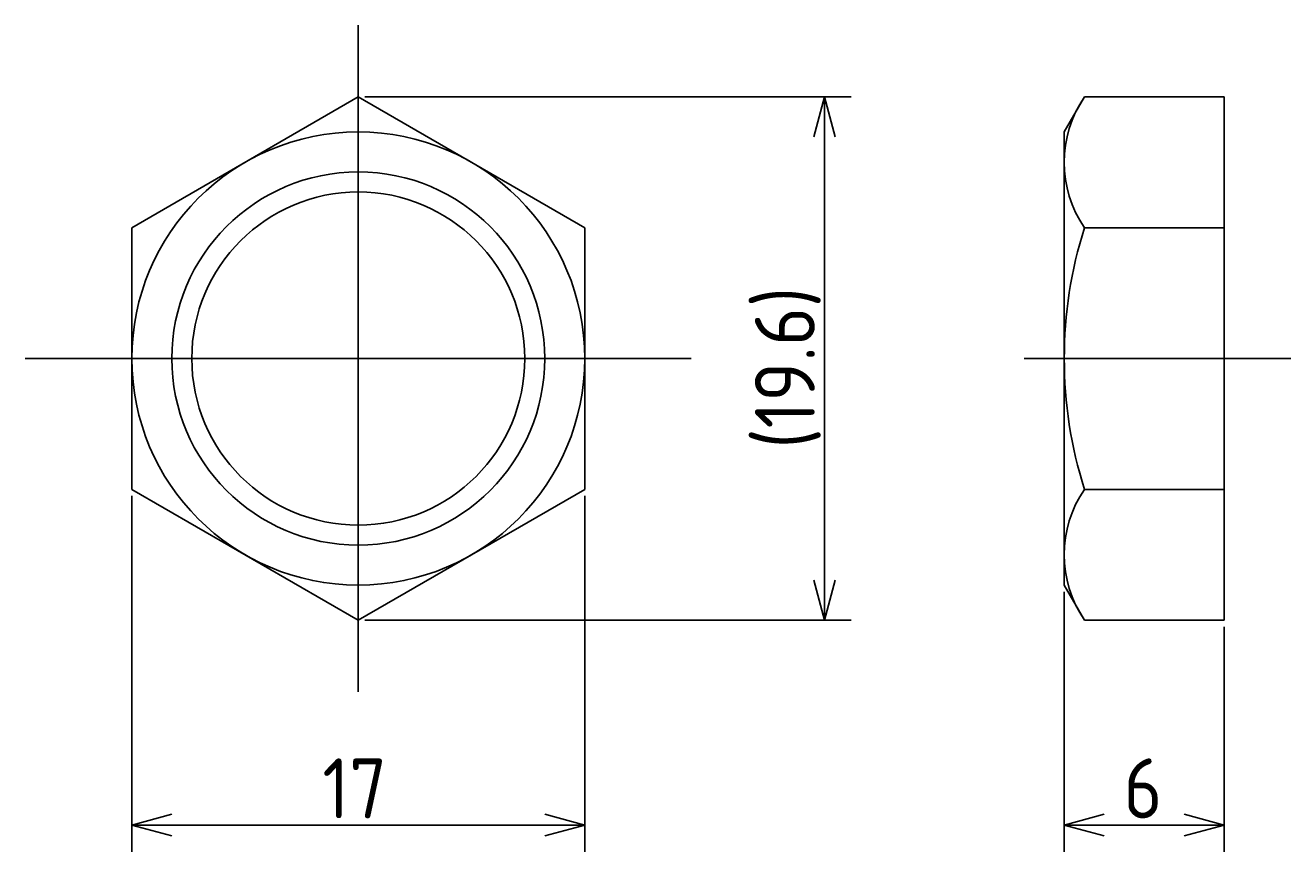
# Model space of a CAD drawing. Extents: x 120 to 300, y 136 to 180.
# Tile 1 of 4: x 120 to 168, y 146 to 178. Entities that reach past the tile are written whole.
import ezdxf

# ---------------------------------------------------------------- set-up
doc = ezdxf.new("R2010")
doc.units = 0
doc.linetypes.add('CENTER', pattern=[50.8, 31.75, -6.35, 6.35, -6.35])
doc.layers.get('0').update_dxf_attribs({"linetype": 'CONTINUOUS'})
doc.layers.get('DEFPOINTS').update_dxf_attribs({"linetype": 'CONTINUOUS'})
for name, color, linetype in [('図形', 7, 'CONTINUOUS'), ('図枠', 7, 'CONTINUOUS'), ('寸法_文字', 3, 'CONTINUOUS')]:
    doc.layers.add(name, color=color, linetype=linetype)
doc.layers.get('0').off()
doc.styles.add('DIMENSION', font='isocp.shx', dxfattribs={"bigfont": 'bigfont.shx'})
doc.dimstyles.get("Standard").update_dxf_attribs({"dimtxt": 0.18, "dimasz": 0.18, "dimexe": 0.18, "dimexo": 0.0625, "dimgap": 0.09, "dimtad": 0, "dimtih": 1, "dimtoh": 1, "dimzin": 0, "dimcen": 0.09, "dimazin": 3, "dimtfac": 1, "dimtofl": 0, "dimtmove": 0, "dimatfit": 3})

# ---------------------------------------------------------------- blocks, each defined once
blk = doc.blocks.new('_OPEN30')
at = {"color": 0, "linetype": 'BYBLOCK'}
for p, q in [((-1, 0.268), (0, 0)), ((0, 0), (-1, -0.268)), ((0, 0), (-1, 0))]:
    blk.add_line(p, q, dxfattribs=at)
blk = doc.blocks.new('*U20')
at = {"layer": '寸法_文字', "color": 3, "style": 'DIMENSION'}
blk.add_text('17', height=2.25, dxfattribs=at).set_placement((131.15, 147.75))
blk = doc.blocks.new('*D1')
at = {"layer": 'DEFPOINTS', "color": 0}
for p in [(124, 160.093), (141, 160.093), (141, 147.5)]:
    blk.add_point(p, dxfattribs=at)
at = {"layer": '寸法_文字', "color": 3}
for p, q in [((124, 159.843), (124, 146.5)), ((141, 159.843), (141, 146.5)), ((125.5, 147.5), (139.5, 147.5))]:
    blk.add_line(p, q, dxfattribs=at)
at = {"layer": '図枠'}
blk.add_blockref('*U20', (0, 0), dxfattribs=at)
at = {"layer": '寸法_文字', "color": 3, "xscale": 1.5, "yscale": 1.5, "zscale": 1.5, "rotation": 180}
blk.add_blockref('_OPEN30', (124, 147.5), dxfattribs=at)
at = {"layer": '寸法_文字', "color": 3, "xscale": 1.5, "yscale": 1.5, "zscale": 1.5}
blk.add_blockref('_OPEN30', (141, 147.5), dxfattribs=at)
blk = doc.blocks.new('*U21')
at = {"layer": '寸法_文字', "color": 3, "style": 'DIMENSION'}
blk.add_text('(19.6)', height=2.25, rotation=90, dxfattribs=at).set_placement((149.637, 161.621))
blk = doc.blocks.new('*D2')
at = {"layer": 'DEFPOINTS', "color": 0}
for p in [(132.5, 174.815), (132.5, 155.185), (150, 155.185)]:
    blk.add_point(p, dxfattribs=at)
at = {"layer": '寸法_文字', "color": 3}
for p, q in [((132.75, 174.815), (151, 174.815)), ((150, 173.315), (150, 156.685)), ((132.75, 155.185), (151, 155.185))]:
    blk.add_line(p, q, dxfattribs=at)
at = {"layer": '図枠'}
blk.add_blockref('*U21', (0, 0), dxfattribs=at)
at = {"layer": '寸法_文字', "color": 3, "xscale": 1.5, "yscale": 1.5, "zscale": 1.5}
for p, rotation in [((150, 174.815), 90), ((150, 155.185), 270)]:
    blk.add_blockref('_OPEN30', p, dxfattribs=dict(at, rotation=rotation))
blk = doc.blocks.new('*U19')
at = {"layer": '寸法_文字', "color": 3, "style": 'DIMENSION'}
blk.add_text('6', height=2.25, dxfattribs=at).set_placement((161.224, 147.75))
blk = doc.blocks.new('*D3')
at = {"layer": 'DEFPOINTS', "color": 0}
for p in [(159, 156.5), (165, 155.185), (165, 147.5)]:
    blk.add_point(p, dxfattribs=at)
at = {"layer": '寸法_文字', "color": 3}
for p, q in [((159, 156.25), (159, 146.5)), ((165, 154.935), (165, 146.5)), ((160.5, 147.5), (163.5, 147.5))]:
    blk.add_line(p, q, dxfattribs=at)
at = {"layer": '図枠'}
blk.add_blockref('*U19', (0, 0), dxfattribs=at)
at = {"layer": '寸法_文字', "color": 3, "xscale": 1.5, "yscale": 1.5, "zscale": 1.5, "rotation": 180}
blk.add_blockref('_OPEN30', (159, 147.5), dxfattribs=at)
at = {"layer": '寸法_文字', "color": 3, "xscale": 1.5, "yscale": 1.5, "zscale": 1.5}
blk.add_blockref('_OPEN30', (165, 147.5), dxfattribs=at)

msp = doc.modelspace()

# ---------------------------------------------------------------- linework, layer by layer
at = {"layer": '図形', "color": 3, "linetype": 'CENTER'}
for p, q in [((132.5, 177.5), (132.5, 152.5)), ((120, 165), (145, 165)), ((157.5, 165), (167.5, 165))]:
    msp.add_line(p, q, dxfattribs=at)
at = {"layer": '図形'}
for p, q in [((132.5, 174.815), (124, 169.907)), ((141, 169.907), (132.5, 174.815)), ((159, 173.5), (159.759, 174.815)), ((159.759, 174.815), (165, 174.815)), ((165, 155.185), (165, 174.815)), ((159, 156.5), (159, 173.5)), ((124, 169.907), (124, 160.093)), ((141, 160.093), (141, 169.907)), ((159.759, 169.907), (165, 169.907)), ((124, 160.093), (132.5, 155.185)), ((132.5, 155.185), (141, 160.093)), ((159.759, 160.093), (165, 160.093)), ((159, 156.5), (159.759, 155.185)), ((159.759, 155.185), (165, 155.185))]:
    msp.add_line(p, q, dxfattribs=at)
for radius in [8.5, 6.25]:
    msp.add_circle((132.5, 165), radius, dxfattribs=at)
at = {"layer": '図形', "color": 3}
msp.add_circle((132.5, 165), 7, dxfattribs=at)
at = {"layer": '図形'}
for centre, radius, start, end in [((163.345, 172.361), 4.345, 145.6158, 214.3842), ((175.241, 165), 16.241, 162.412, 197.588), ((163.345, 157.639), 4.345, 145.6158, 214.3842)]:
    msp.add_arc(centre, radius, start, end, dxfattribs=at)

# ---------------------------------------------------------------- dimensions: what is measured, and where the dimension line sits
at = {"layer": '寸法_文字'}
dim = msp.add_linear_dim(base=(150, 155.185), p1=(132.5, 174.815), p2=(132.5, 155.185), angle=90, text='(<>)', dimstyle='Standard', override={"dimscale": 0.5, "dimdec": 1}, dxfattribs=at)
dim.commit()
dim.dimension.update_dxf_attribs({"geometry": '*D2', "text_midpoint": (150, 165), "dimtype": 128})
for base, p1, p2, picture, middle in [((141, 147.5), (124, 160.093), (141, 160.093), '*D1', (132.5, 147.5)), ((165, 147.5), (159, 156.5), (165, 155.185), '*D3', (162, 147.5))]:
    dim = msp.add_linear_dim(base=base, p1=p1, p2=p2, dimstyle='Standard', override={"dimscale": 0.5}, dxfattribs=at)
    dim.commit()
    dim.dimension.update_dxf_attribs({"geometry": picture, "text_midpoint": middle, "dimtype": 128})

doc.saveas('drawing.dxf')
